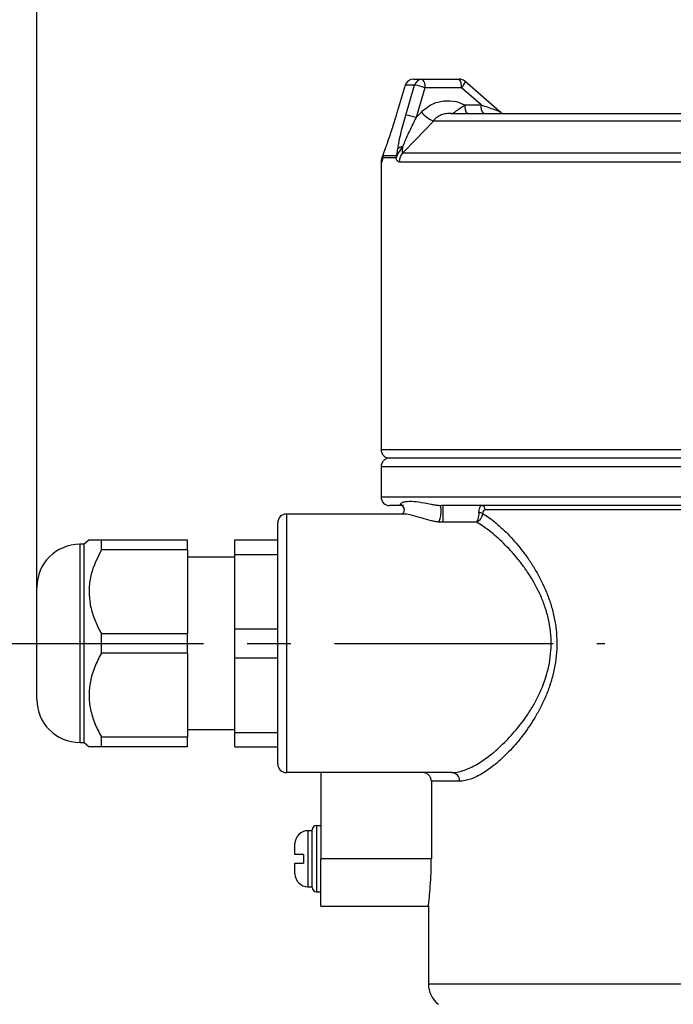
# Model space of a CAD drawing. Header units: millimetres. Extents: x 0 to 420, y 0 to 297.
# Tile 4 of 18: x 61 to 99, y 211 to 268. Entities that reach past the tile are written whole.
import ezdxf

# ---------------------------------------------------------------- set-up
doc = ezdxf.new("R2010")
doc.units = ezdxf.units.MM
doc.linetypes.add('CENTERX2', pattern=[20.32, 12.7, -2.54, 2.54, -2.54])
doc.layers.add('ОСЕВЫЕ', color=7, linetype='Continuous')
doc.styles.add('SLDTEXTSTYLE4', font='TXT', dxfattribs={"width": 0.75})
doc.dimstyles.new('SLDDIMSTYLE0', dxfattribs={"dimtxt": 3.5, "dimasz": 3.556, "dimexe": 0, "dimexo": 0.0625, "dimgap": 0.875, "dimtad": 1, "dimdec": 0, "dimlfac": 2, "dimrnd": 1e-09, "dimzin": 12, "dimdsep": 46, "dimtxsty": 'SLDTEXTSTYLE4', "dimsah": 1, "dimcen": 0.09, "dimadec": 0, "dimazin": 3, "dimtfac": 1, "dimtdec": 0, "dimtofl": 0, "dimtmove": 0, "dimatfit": 3, "dimfxl": 0, "dimfrac": 2, "dimtolj": 1, "dimtzin": 12, "dimarcsym": 0})

# ---------------------------------------------------------------- blocks, each defined once
blk = doc.blocks.new('_D')
at = {"layer": 'ОСЕВЫЕ'}
for p, q in [((61.672, 235.426), (61.672, 271.605)), ((131.672, 260.115), (131.672, 271.605)), ((61.672, 270.605), (131.672, 270.605))]:
    blk.add_line(p, q, dxfattribs=at)
for points in [[(61.672, 270.605), (65.228, 270.224), (65.228, 270.986)], [(131.672, 270.605), (128.116, 270.986), (128.116, 270.224)]]:
    blk.add_solid(points, dxfattribs=at)
at = {"layer": 'ОСЕВЫЕ', "insert": (94.667, 275.117), "char_height": 3.5, "attachment_point": 1, "style": 'SLDTEXTSTYLE4'}
blk.add_mtext('140', dxfattribs=at)

msp = doc.modelspace()

# ---------------------------------------------------------------- linework, layer by layer
at = {"color": 7, "linetype": 'Continuous', "lineweight": 25}
for p, q in [((83.554, 264.926), (84.085, 264.926)), ((84.085, 264.926), (86.208, 264.926)), ((88.547, 263.051), (86.537, 264.803)), ((83.076, 264.571), (82.55, 262.842)), ((83.621, 264.572), (83.079, 264.572)), ((83.11, 262.843), (83.621, 264.572)), ((84.215, 264.426), (83.704, 262.696)), ((86.338, 264.426), (84.215, 264.426)), ((87.485, 263.426), (86.338, 264.426)), ((83.704, 262.696), (84.014, 263.017)), ((85.745, 262.926), (100.288, 262.926)), ((86.547, 263.426), (87.485, 263.426)), ((82.55, 262.842), (82.553, 262.843)), ((100.03, 262.486), (84.715, 262.486)), ((81.913, 260.895), (81.893, 260.841)), ((81.913, 260.895), (81.907, 260.872)), ((82.937, 260.645), (99.552, 260.645)), ((81.672, 260.115), (81.672, 243.426)), ((82.536, 260.351), (81.763, 260.351)), ((81.785, 260.497), (82.558, 260.497)), ((99.489, 260.115), (82.726, 260.115)), ((130.481, 242.926), (82.172, 242.926)), ((81.672, 242.426), (81.672, 240.676)), ((82.88, 240.176), (82.172, 240.176)), ((105.44, 240.176), (85.192, 240.176)), ((82.968, 239.676), (76.172, 239.676)), ((105.454, 239.926), (87.717, 239.926)), ((75.672, 225.176), (75.672, 239.176)), ((87.212, 239.207), (85.26, 239.207)), ((64.422, 237.926), (64.172, 237.926)), ((64.708, 238.176), (64.422, 237.926)), ((64.422, 227.196), (64.422, 237.926)), ((65.422, 237.608), (65.422, 238.176)), ((65.422, 238.176), (70.422, 238.176)), ((70.422, 237.608), (70.422, 238.176)), ((73.172, 238.176), (75.672, 238.176)), ((73.172, 237.341), (73.172, 238.176)), ((70.422, 237.608), (65.422, 237.608)), ((70.422, 237.608), (70.422, 232.743)), ((73.172, 237.176), (70.422, 237.176)), ((73.172, 237.341), (75.672, 237.341)), ((73.172, 233.011), (73.172, 237.341)), ((61.672, 228.926), (61.672, 235.426)), ((65.422, 231.608), (65.422, 232.743)), ((65.422, 232.743), (70.422, 232.743)), ((70.422, 231.608), (70.422, 232.743)), ((73.172, 233.011), (75.672, 233.011)), ((73.172, 231.341), (73.172, 233.011)), ((70.422, 231.608), (65.422, 231.608)), ((70.422, 231.608), (70.422, 226.743)), ((73.172, 231.341), (75.672, 231.341)), ((73.172, 227.011), (73.172, 231.341)), ((64.422, 226.426), (64.422, 227.196)), ((70.422, 227.176), (73.172, 227.176)), ((73.172, 227.011), (75.672, 227.011)), ((73.172, 226.176), (73.172, 227.011)), ((64.172, 226.426), (64.422, 226.426)), ((64.422, 226.426), (64.708, 226.175)), ((65.422, 226.176), (65.422, 226.743)), ((65.422, 226.743), (70.422, 226.743)), ((70.422, 226.176), (70.422, 226.743)), ((70.422, 226.176), (65.422, 226.176)), ((73.172, 226.176), (75.672, 226.176)), ((85.778, 224.676), (76.172, 224.676)), ((78.172, 224.676), (78.172, 219.676)), ((86.237, 224.176), (84.593, 224.176)), ((84.593, 224.176), (84.593, 219.676)), ((77.672, 221.301), (77.422, 221.301)), ((77.672, 218.001), (77.672, 221.351)), ((77.922, 221.601), (77.922, 217.751)), ((77.922, 221.601), (78.172, 221.601)), ((76.672, 219.926), (76.672, 220.551)), ((77.172, 219.926), (77.172, 219.426)), ((84.593, 219.676), (78.172, 219.676)), ((78.172, 216.926), (78.172, 219.676)), ((76.672, 218.801), (76.672, 219.426)), ((77.422, 218.051), (77.672, 218.051)), ((77.922, 217.751), (78.172, 217.751)), ((78.172, 216.926), (84.426, 216.926)), ((84.422, 216.96), (84.422, 212.412))]:
    msp.add_line(p, q, dxfattribs=at)
at = {"color": 8, "linetype": 'Continuous', "lineweight": 25}
for p, q in [((83.076, 264.571), (83.079, 264.572)), ((88.556, 263.043), (88.631, 263.043)), ((81.713, 260.115), (81.672, 260.115)), ((81.672, 243.426), (130.928, 243.426)), ((131.672, 242.426), (81.672, 242.426)), ((81.672, 240.676), (106.672, 240.676)), ((76.172, 239.676), (76.172, 224.676)), ((64.172, 237.926), (64.172, 226.426)), ((77.422, 221.301), (77.422, 219.676)), ((77.422, 219.676), (77.422, 218.051)), ((84.422, 212.412), (128.922, 212.412))]:
    msp.add_line(p, q, dxfattribs=at)
at = {"color": 8, "linetype": 'Continuous', "lineweight": 25, "flags": 128}
msp.add_lwpolyline([(86.537, 264.803), (86.539, 264.8), (86.545, 264.777), (86.538, 264.742), (86.519, 264.694), (86.488, 264.636), (86.446, 264.571), (86.395, 264.5), (86.338, 264.426)], dxfattribs=at)
at = {"color": 7, "linetype": 'Continuous', "lineweight": 25, "flags": 128}
for points in [[(83.079, 264.572), (82.788, 263.616), (82.553, 262.843)], [(84.715, 262.486), (83.691, 261.426), (82.937, 260.645)]]:
    msp.add_lwpolyline(points, dxfattribs=at)
at = {"color": 7, "linetype": 'Continuous', "lineweight": 25}
for centre, radius, start, end in [((83.554, 264.426), 0.5, 90, 163.0664), ((83.555, 264.428), 0.497, 90.1059, 163.2284), ((84.09, 264.438), 0.488, 90.5313, 164.082), ((83.635, 264.542), 0.592, 348.6309, 40.3907), ((86.208, 264.426), 0.5, 48.9257, 90), ((85.758, 264.542), 0.592, 348.6309, 40.3907), ((83.147, 261.367), 3.24, 70.7618, 81.5933), ((85.498, 264.252), 1.931, 219.7554, 246.0841), ((87.127, 263.309), 0.592, 168.6309, 220.3907), ((88.065, 263.309), 0.592, 168.6309, 220.3907), ((88.878, 263.426), 0.5, 228.6097, 269.9831), ((82.636, 259.636), 3.242, 70.7645, 81.5882), ((82.942, 260.586), 0.413, 92.3761, 136.1929), ((83.493, 260.118), 0.767, 136.519, 180.1999), ((82.422, 260.115), 0.75, 152.0187, 180), ((82.265, 260.351), 0.502, 163.069, 180.0011), ((83.053, 260.351), 0.517, 163.579, 180.0096), ((82.172, 243.426), 0.5, 180, 270), ((82.172, 242.426), 0.5, 90, 180), ((82.172, 240.676), 0.5, 180, 270), ((87.484, 239.943), 0.234, 355.7937, 85.0607), ((76.172, 239.176), 0.5, 90, 180), ((87.286, 238.852), 0.912, 71.8305, 85.6192), ((64.172, 235.426), 2.5, 90, 180), ((64.172, 228.926), 2.5, 180, 270), ((76.172, 225.176), 0.5, 180, 270), ((85.757, 224.195), 0.481, 357.6686, 87.4614), ((77.422, 220.551), 0.75, 90, 180), ((77.922, 221.351), 0.25, 90, 180), ((77.422, 218.801), 0.75, 180, 270), ((77.922, 218.001), 0.25, 180, 270), ((85.922, 212.412), 1.5, 180, 232.3058)]:
    msp.add_arc(centre, radius, start, end, dxfattribs=at)
at = {"color": 8, "linetype": 'Continuous', "lineweight": 25}
msp.add_arc((82.465, 260.115), 0.751, 160.3896, 180.0009, dxfattribs=at)
at = {"color": 7, "linetype": 'Continuous', "lineweight": 25}
for points, knots in [([(84.014, 263.017), (84.204, 263.178), (84.584, 263.501), (85.308, 263.7), (85.989, 263.672), (86.381, 263.499), (86.547, 263.426)], [0, 0, 0, 0, 0.267398, 0.534792, 0.802277, 1, 1, 1, 1]), ([(85.623, 262.926), (85.566, 262.924), (85.412, 262.919), (85.156, 262.855), (84.938, 262.734), (84.812, 262.621), (84.776, 262.573), (84.766, 262.56)], [0, 0, 0, 0, 0.171276, 0.463474, 0.769782, 0.935052, 1, 1, 1, 1]), ([(85.745, 262.926), (85.744, 262.926), (85.703, 262.926), (85.662, 262.926), (85.623, 262.926)], [0, 0, 0, 0, 0.04225, 1, 1, 1, 1]), ([(85.745, 262.926), (85.746, 262.926), (85.767, 262.926), (85.81, 262.934), (85.897, 262.975), (85.993, 263.045), (86.145, 263.159), (86.31, 263.279), (86.479, 263.383), (86.547, 263.426)], [0, 0, 0, 0, 0.0040451, 0.1296683, 0.2534572, 0.487985, 0.5686389, 0.8248968, 1, 1, 1, 1]), ([(82.553, 262.843), (82.467, 262.567), (82.294, 262.008), (82.072, 261.339), (81.945, 260.978), (81.907, 260.872)], [0, 0, 0, 0, 0.405379, 0.823899, 1, 1, 1, 1]), ([(82.644, 260.872), (82.66, 260.978), (82.704, 261.251), (82.811, 261.733), (82.95, 262.286), (83.058, 262.66), (83.11, 262.843)], [0, 0, 0, 0, 0.175978, 0.451026, 0.731817, 1, 1, 1, 1]), ([(83.704, 262.696), (83.588, 262.46), (83.354, 261.983), (83.092, 261.412), (82.962, 261.091), (82.924, 260.998)], [0, 0, 0, 0, 0.412685, 0.830827, 1, 1, 1, 1]), ([(84.766, 262.56), (84.749, 262.536), (84.733, 262.512), (84.716, 262.487), (84.715, 262.486)], [0, 0, 0, 0, 0.95595, 1, 1, 1, 1]), ([(81.893, 260.841), (81.881, 260.808), (81.855, 260.734), (81.823, 260.642), (81.784, 260.53), (81.772, 260.463), (81.765, 260.419)], [0, 0, 0, 0, 0.253934, 0.554408, 0.710816, 1, 1, 1, 1]), ([(81.907, 260.872), (81.884, 260.808), (81.849, 260.712), (81.812, 260.605), (81.794, 260.552), (81.788, 260.531), (81.785, 260.517), (81.783, 260.507), (81.782, 260.498), (81.784, 260.498), (81.785, 260.497)], [0, 0, 0, 0, 0.476558, 0.718001, 0.781321, 0.817749, 0.850365, 0.883007, 0.923783, 1, 1, 1, 1]), ([(82.924, 260.998), (82.874, 260.935), (82.796, 260.836), (82.717, 260.708), (82.67, 260.624), (82.64, 260.567), (82.614, 260.515), (82.595, 260.476), (82.577, 260.438), (82.558, 260.396), (82.544, 260.368), (82.537, 260.353), (82.536, 260.351)], [0, 0, 0, 0, 0.299588, 0.471326, 0.548431, 0.651237, 0.706539, 0.76904, 0.823374, 0.888752, 0.987125, 1, 1, 1, 1]), ([(82.558, 260.497), (82.558, 260.497), (82.562, 260.497), (82.568, 260.5), (82.577, 260.509), (82.584, 260.521), (82.59, 260.537), (82.597, 260.561), (82.604, 260.589), (82.612, 260.64), (82.625, 260.733), (82.636, 260.816), (82.644, 260.872)], [0, 0, 0, 0, 0.011058, 0.086943, 0.128779, 0.15992, 0.195581, 0.230774, 0.311103, 0.384847, 0.582949, 1, 1, 1, 1]), ([(82.924, 260.998), (82.916, 260.945), (82.896, 260.83), (82.892, 260.708), (82.911, 260.651), (82.929, 260.647), (82.937, 260.645)], [0, 0, 0, 0, 0.315322, 0.678774, 0.869092, 1, 1, 1, 1]), ([(81.763, 260.351), (81.755, 260.289), (81.737, 260.154), (81.722, 260.129), (81.713, 260.115)], [0, 0, 0, 0, 0.4626384, 1, 1, 1, 1]), ([(81.761, 260.411), (81.759, 260.39), (81.753, 260.342), (81.751, 260.331), (81.75, 260.326)], [0, 0, 0, 0, 0.424492, 1, 1, 1, 1]), ([(81.763, 260.351), (81.761, 260.365), (81.759, 260.385), (81.762, 260.411), (81.763, 260.419)], [0, 0, 0, 0, 0.68412, 1, 1, 1, 1]), ([(82.726, 260.115), (82.688, 260.129), (82.618, 260.154), (82.562, 260.289), (82.536, 260.351)], [0, 0, 0, 0, 0.5373616, 1, 1, 1, 1]), ([(82.974, 240.176), (82.968, 240.176), (82.956, 240.176), (82.933, 240.177), (82.906, 240.18), (82.878, 240.185), (82.85, 240.194), (82.828, 240.205), (82.813, 240.219), (82.805, 240.232), (82.8, 240.248), (82.802, 240.258), (82.803, 240.264)], [0, 0, 0, 0, 0.033385, 0.064147, 0.124554, 0.185256, 0.248996, 0.377883, 0.504356, 0.64691, 0.787742, 1, 1, 1, 1]), ([(82.803, 240.264), (82.808, 240.283), (82.822, 240.299), (82.858, 240.328), (82.881, 240.341), (82.956, 240.376), (83.018, 240.393), (83.225, 240.429), (83.388, 240.431), (83.757, 240.402), (83.964, 240.37), (84.323, 240.303), (84.451, 240.277), (84.663, 240.239), (84.736, 240.226), (84.855, 240.207), (84.896, 240.201), (84.983, 240.19), (85.028, 240.185), (85.077, 240.181)], [0, 0, 0, 0, 0.0625, 0.0625, 0.125, 0.125, 0.25, 0.25, 0.5, 0.5, 0.75, 0.75, 0.875, 0.875, 0.9375, 0.9375, 0.96875, 0.96875, 1, 1, 1, 1]), ([(82.958, 240.084), (82.979, 240.044), (83.032, 239.946), (82.972, 239.752), (82.886, 239.669), (82.856, 239.665), (82.867, 239.667), (82.868, 239.667)], [0, 0, 0, 0, 0.1779472, 0.4426115, 0.7211198, 0.9893346, 1, 1, 1, 1]), ([(82.909, 240.174), (82.91, 240.171), (82.914, 240.161), (82.953, 240.108), (82.979, 240.071)], [0, 0, 0, 0, 0.317294, 1, 1, 1, 1]), ([(85.014, 239.217), (85.048, 239.254), (85.081, 239.328), (85.133, 239.518), (85.151, 239.633), (85.166, 239.856), (85.162, 239.962), (85.132, 240.119), (85.107, 240.17), (85.077, 240.181)], [0, 0, 0, 0, 0.25, 0.25, 0.5, 0.5, 0.75, 0.75, 1, 1, 1, 1]), ([(85.077, 240.181), (85.081, 240.181), (85.09, 240.18), (85.108, 240.179), (85.131, 240.177), (85.155, 240.176), (85.176, 240.176), (85.187, 240.176), (85.192, 240.176)], [0, 0, 0, 0, 0.125178, 0.25068, 0.50081, 0.748822, 0.876507, 1, 1, 1, 1]), ([(85.26, 240.176), (85.26, 240.176), (85.26, 240.134), (85.26, 239.985), (85.26, 239.878), (85.26, 239.65), (85.26, 239.529), (85.26, 239.327), (85.26, 239.247), (85.26, 239.207)], [0, 0, 0, 0, 0.25, 0.25, 0.5, 0.5, 0.75, 0.75, 1, 1, 1, 1]), ([(87.355, 239.761), (87.358, 239.821), (87.365, 239.877), (87.382, 239.979), (87.394, 240.025), (87.421, 240.098), (87.437, 240.127), (87.469, 240.166), (87.487, 240.176), (87.504, 240.176)], [0, 0, 0, 0, 0.25, 0.25, 0.5, 0.5, 0.75, 0.75, 1, 1, 1, 1]), ([(87.57, 239.719), (87.82, 239.567), (88.077, 239.383), (88.469, 239.058), (88.601, 238.942), (88.866, 238.694), (89, 238.561), (89.4, 238.142), (89.662, 237.836), (90.044, 237.336), (90.169, 237.162), (90.415, 236.798), (90.535, 236.608), (90.882, 236.018), (91.094, 235.601), (91.367, 234.933), (91.451, 234.703), (91.601, 234.226), (91.666, 233.983), (91.771, 233.49), (91.813, 233.24), (91.869, 232.73), (91.884, 232.469), (91.888, 231.7), (91.837, 231.195), (91.71, 230.572), (91.682, 230.448), (91.62, 230.204), (91.586, 230.083), (91.478, 229.728), (91.397, 229.497), (91.218, 229.048), (91.12, 228.829), (90.911, 228.403), (90.801, 228.199), (90.46, 227.611), (90.218, 227.249), (89.839, 226.745), (89.71, 226.584), (89.449, 226.274), (89.317, 226.125), (88.918, 225.701), (88.653, 225.45), (88.259, 225.119), (88.129, 225.016), (87.87, 224.826), (87.741, 224.739), (87.361, 224.504), (87.119, 224.383), (86.659, 224.22), (86.442, 224.176), (86.237, 224.176)], [0, 0, 0, 0, 0.0625, 0.0625, 0.09375, 0.09375, 0.125, 0.125, 0.1875, 0.1875, 0.21875, 0.21875, 0.25, 0.25, 0.3125, 0.3125, 0.34375, 0.34375, 0.375, 0.375, 0.40625, 0.40625, 0.4375, 0.4375, 0.5, 0.5, 0.515625, 0.515625, 0.53125, 0.53125, 0.5625, 0.5625, 0.59375, 0.59375, 0.625, 0.625, 0.6875, 0.6875, 0.71875, 0.71875, 0.75, 0.75, 0.8125, 0.8125, 0.84375, 0.84375, 0.875, 0.875, 0.9375, 0.9375, 1, 1, 1, 1]), ([(87.355, 239.761), (87.352, 239.702), (87.346, 239.643), (87.329, 239.527), (87.317, 239.472), (87.278, 239.323), (87.245, 239.247), (87.212, 239.207)], [0, 0, 0, 0, 0.25, 0.25, 0.5, 0.5, 1, 1, 1, 1]), ([(87.57, 239.719), (87.562, 239.66), (87.547, 239.602), (87.504, 239.492), (87.476, 239.44), (87.378, 239.303), (87.295, 239.236), (87.212, 239.207)], [0, 0, 0, 0, 0.25, 0.25, 0.5, 0.5, 1, 1, 1, 1]), ([(87.717, 239.926), (87.701, 239.926), (87.684, 239.921), (87.653, 239.903), (87.638, 239.89), (87.597, 239.837), (87.576, 239.782), (87.57, 239.719)], [0, 0, 0, 0, 0.25, 0.25, 0.5, 0.5, 1, 1, 1, 1]), ([(85.26, 239.207), (85.234, 239.207), (85.193, 239.207), (85.132, 239.208), (85.087, 239.211), (85.046, 239.214), (85.025, 239.216), (85.014, 239.217)], [0, 0, 0, 0, 0.317551, 0.500039, 0.731118, 0.86751, 1, 1, 1, 1]), ([(85.778, 224.676), (85.984, 224.676), (86.203, 224.716), (86.664, 224.864), (86.907, 224.973), (87.287, 225.186), (87.416, 225.266), (87.676, 225.438), (87.807, 225.531), (88.201, 225.832), (88.468, 226.06), (88.869, 226.445), (89.003, 226.581), (89.267, 226.864), (89.398, 227.011), (89.783, 227.472), (90.031, 227.804), (90.382, 228.345), (90.495, 228.533), (90.712, 228.925), (90.816, 229.13), (91.1, 229.757), (91.26, 230.2), (91.487, 231.145), (91.549, 231.627), (91.556, 232.365), (91.543, 232.615), (91.49, 233.104), (91.449, 233.343), (91.344, 233.813), (91.279, 234.043), (91.128, 234.496), (91.042, 234.715), (90.764, 235.347), (90.55, 235.738), (90.199, 236.291), (90.077, 236.47), (89.829, 236.809), (89.703, 236.972), (89.319, 237.439), (89.055, 237.723), (88.655, 238.113), (88.521, 238.237), (88.253, 238.471), (88.119, 238.58), (87.723, 238.887), (87.464, 239.062), (87.212, 239.207)], [0, 0, 0, 0, 0.0625, 0.0625, 0.125, 0.125, 0.15625, 0.15625, 0.1875, 0.1875, 0.25, 0.25, 0.28125, 0.28125, 0.3125, 0.3125, 0.375, 0.375, 0.40625, 0.40625, 0.4375, 0.4375, 0.5, 0.5, 0.5625, 0.5625, 0.59375, 0.59375, 0.625, 0.625, 0.65625, 0.65625, 0.6875, 0.6875, 0.75, 0.75, 0.78125, 0.78125, 0.8125, 0.8125, 0.875, 0.875, 0.90625, 0.90625, 0.9375, 0.9375, 1, 1, 1, 1]), ([(64.709, 238.176), (64.709, 238.176), (64.681, 238.176), (64.783, 238.176), (65.016, 238.176), (65.286, 238.176), (65.422, 238.176)], [0, 0, 0, 0, 0.005574, 0.329719, 0.66145, 1, 1, 1, 1]), ([(65.422, 237.608), (65.193, 237.143), (64.844, 236.433), (64.691, 235.402), (64.721, 234.605), (64.915, 233.826), (65.17, 233.209), (65.361, 232.857), (65.422, 232.743)], [0, 0, 0, 0, 0.297985, 0.455233, 0.612417, 0.768911, 0.925625, 1, 1, 1, 1]), ([(65.422, 231.608), (65.285, 231.345), (65.01, 230.812), (64.763, 229.987), (64.679, 229.153), (64.77, 228.335), (65.019, 227.52), (65.287, 227.004), (65.422, 226.743)], [0, 0, 0, 0, 0.171208, 0.345582, 0.502778, 0.664853, 0.830722, 1, 1, 1, 1]), ([(65.422, 226.176), (65.286, 226.176), (65.012, 226.176), (64.756, 226.176), (64.724, 226.176), (64.709, 226.176)], [0, 0, 0, 0, 0.342423, 0.691176, 1, 1, 1, 1]), ([(84.593, 224.176), (84.593, 224.241), (84.579, 224.307), (84.529, 224.428), (84.491, 224.484), (84.398, 224.576), (84.342, 224.613), (84.22, 224.663), (84.155, 224.676), (84.089, 224.676)], [0, 0, 0, 0, 0.25, 0.25, 0.5, 0.5, 0.75, 0.75, 1, 1, 1, 1]), ([(77.172, 219.926), (77.025, 219.926), (76.896, 219.926), (76.763, 219.926), (76.729, 219.926), (76.683, 219.926), (76.672, 219.926), (76.672, 219.926)], [0, 0, 0, 0, 0.5, 0.5, 0.75, 0.75, 1, 1, 1, 1]), ([(84.426, 216.96), (84.425, 216.951), (84.42, 216.913), (84.451, 217.163), (84.506, 217.686), (84.564, 218.455), (84.59, 219.161), (84.592, 219.572), (84.593, 219.676)], [0, 0, 0, 0, 0.071716, 0.284645, 0.498147, 0.713071, 0.928067, 1, 1, 1, 1]), ([(76.672, 219.426), (76.672, 219.426), (76.683, 219.426), (76.728, 219.426), (76.763, 219.426), (76.851, 219.426), (76.906, 219.426), (77.029, 219.426), (77.099, 219.426), (77.172, 219.426)], [0, 0, 0, 0, 0.25, 0.25, 0.5, 0.5, 0.75, 0.75, 1, 1, 1, 1])]:
    msp.add_open_spline(points, degree=3, knots=knots, dxfattribs=at)
at = {"color": 8, "linetype": 'Continuous', "lineweight": 25}
for points, knots in [([(87.485, 263.426), (87.616, 263.383), (87.889, 263.294), (88.223, 263.18), (88.44, 263.1), (88.533, 263.061), (88.544, 263.052), (88.547, 263.05)], [0, 0, 0, 0, 0.3124671, 0.6480961, 0.8477658, 0.9604082, 1, 1, 1, 1]), ([(82.964, 240.088), (82.95, 240.115), (82.914, 240.187), (82.846, 240.235), (82.803, 240.264)], [0, 0, 0, 0, 0.373767, 1, 1, 1, 1]), ([(85.014, 239.217), (84.946, 239.225), (84.794, 239.245), (84.453, 239.319), (83.983, 239.457), (83.481, 239.604), (83.129, 239.686), (82.993, 239.668), (82.968, 239.665)], [0, 0, 0, 0, 0.063684, 0.14152, 0.356316, 0.640612, 0.934715, 1, 1, 1, 1])]:
    msp.add_open_spline(points, degree=3, knots=knots, dxfattribs=at)
at = {"layer": 'ОСЕВЫЕ', "linetype": 'CENTERX2'}
msp.add_line((58.652, 232.176), (94.677, 232.176), dxfattribs=at)

# ---------------------------------------------------------------- dimensions: what is measured, and where the dimension line sits
at = {"layer": 'ОСЕВЫЕ'}
dim = msp.add_linear_dim(base=(131.672, 270.605), p1=(61.672, 235.426), p2=(131.672, 260.115), dimstyle='SLDDIMSTYLE0', dxfattribs=at)
dim.commit()
dim.dimension.update_dxf_attribs({"geometry": '_D', "text_midpoint": (98.546, 270.605), "dimtype": 160})

doc.saveas('drawing.dxf')
